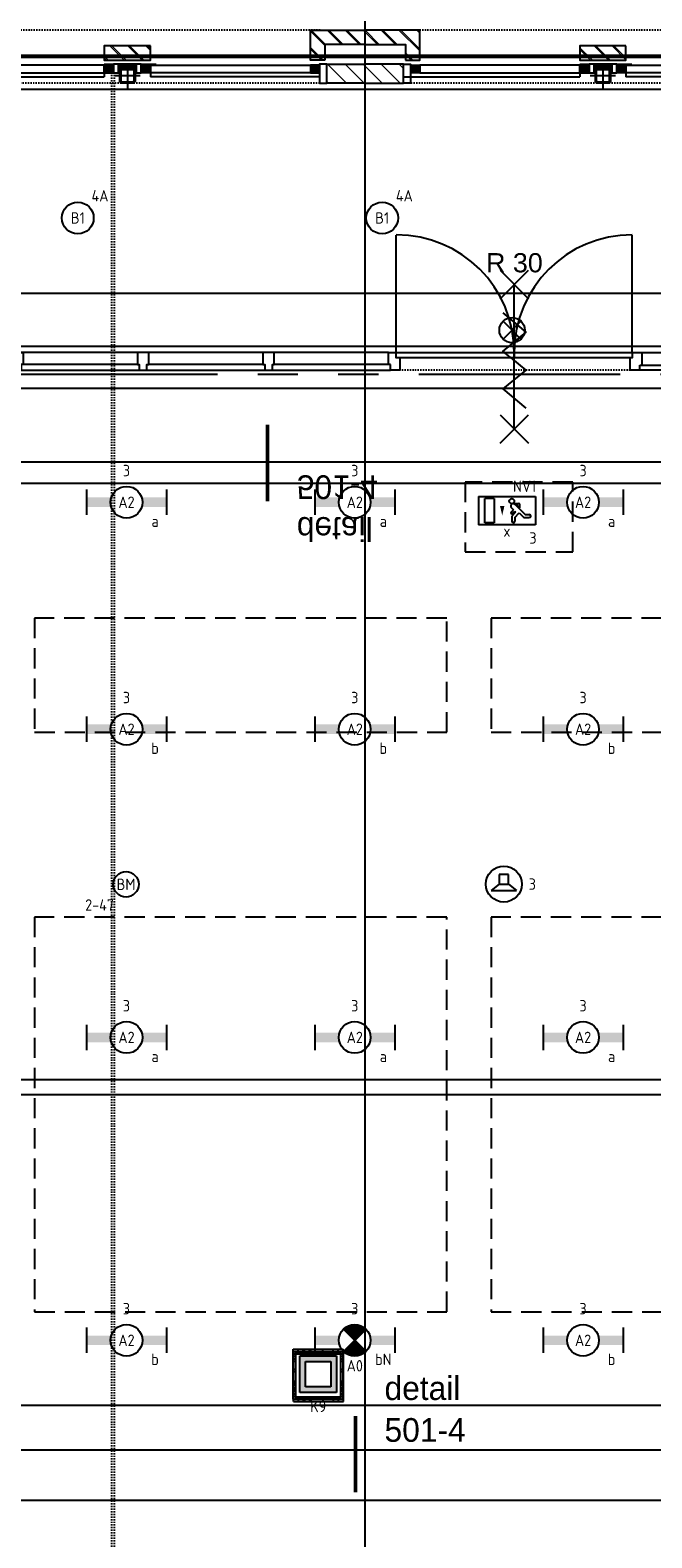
# Model space of a CAD drawing. Header units: millimetres. Extents: x -38031 to 110605, y -22066 to 88711.
# Tile 74 of 150: x 47969 to 52871, y 14003 to 25900. Entities that reach past the tile are written whole.
import ezdxf
from ezdxf.enums import TextEntityAlignment as Align

# ---------------------------------------------------------------- set-up
doc = ezdxf.new("R2010")
doc.units = ezdxf.units.MM
doc.header["$LTSCALE"] = 50
doc.set_wipeout_variables(frame=1)
for name, pattern in [('HIDDEN', [9.525, 6.35, -3.175]), ('HIDDEN2', [4.7625, 3.175, -1.5875]), ('PHANTOM', [63.5, 31.75, -6.35, 6.35, -6.35, 6.35, -6.35]), ('STYLE_01', [0.41664, 0.20828, -0.20836]), ('STYLE_06', [1.04164, 0.625, -0.20828, 0.06943, -0.13893])]:
    doc.linetypes.add(name, pattern=pattern)
for name, color, linetype in [('AL$1A---_ALGEMEEN', 8, 'Continuous'), ('AM$1A---_ARCERING', 8, 'Continuous'), ('AT$1A---_TEKST100', 8, 'Continuous'), ('Bouwkundig', 8, 'Continuous'), ('brandscheiding', 5, 'HIDDEN'), ('EB6511--_ATTRIB', 2, 'Continuous'), ('EL6131--_KG', 3, 'Continuous'), ('EL6222--', 3, 'Continuous'), ('EL6311--', 3, 'Continuous'), ('EL6311--nv', 3, 'Continuous'), ('EL6350--', 3, 'Continuous'), ('EL6421--', 3, 'Continuous'), ('EL6511--', 3, 'Continuous'), ('Kastenscheiding', 4, 'PHANTOM'), ('LICHT_TEXT018', 1, 'Continuous'), ('stramien', 1, 'Continuous'), ('versterkte strook', 7, 'Continuous'), ('Vloerdoos', 3, 'Continuous'), ('Vloerdoos (1e)', 51, 'Continuous'), ('Vloerdoos OUD', 51, 'Continuous')]:
    doc.layers.add(name, color=color, linetype=linetype)
doc.styles.add('Arial', font='ARIAL.TTF')
doc.styles.add('BURO-018', font='iso.shx', dxfattribs={"height": 90})
doc.styles.add('Geneva', font='txt')
doc.styles.add('NORATT', font='isocp.shx')
doc.styles.get("Standard").update_dxf_attribs({"font": 'iso.shx'})
pattern_1 = [(45, (0, 0), (70.7107, -70.7107), []), (45, (7.07, -7.07), (70.7107, -70.7107), [])]
pattern_2 = [(45, (0, 0), (70.7107, -70.7107), [])]

# ---------------------------------------------------------------- blocks, each defined once
blk = doc.blocks.new('1115C2J')
at = {"color": 0, "linetype": 'Continuous'}
for p, q in [((-4.5, 5.5), (4.5, 5.5)), ((-4.5, 1), (-4.5, 5.5)), ((-1.24, 4.31), (-1.24, 4.91)), ((-0.76, 4.11), (-0.76, 4.91)), ((2, 5.15), (3.5, 5.15)), ((2, 1.35), (2, 5.15)), ((3.5, 5.15), (3.5, 1.35)), ((4.5, 1), (4.5, 5.5)), ((-2.68, 4.35), (-3.52, 4.35)), ((-2.88, 3.87), (-3.52, 3.87)), ((-1.27, 2.26), (-2.88, 3.87)), ((-1.94, 3.61), (-2.68, 4.35)), ((-1.94, 2.93), (-2.04, 2.83)), ((-2.04, 2.83), (-2.04, 2.34)), ((-1.24, 4.31), (-1.94, 3.61)), ((-1.71, 2.7), (-1.72, 2.7)), ((-1.72, 2.7), (-1.72, 2.46)), ((-1.47, 2.46), (-1.72, 2.46)), ((-1.37, 3.5), (-0.76, 4.11)), ((-1.23, 3.35), (-1.37, 3.5)), ((-0.87, 3.71), (-1.23, 3.35)), ((-0.65, 3.49), (-1.01, 3.13)), ((-0.71, 2.83), (-1.01, 3.13)), ((4.5, 1), (-4.5, 1)), ((-0.99, 2.14), (-1.84, 2.14)), ((2, 1.35), (3.5, 1.35))]:
    blk.add_line(p, q, dxfattribs=at)
blk.add_lwpolyline([(0.75, 4, 0, 0.7, 0), (0.75, 2.5, 0.7, 0.7, 0)], format="xyseb", dxfattribs=at)
blk.add_circle((-0.76, 1.75), 0.4, dxfattribs=at)
for centre, radius, start, end in [((-1, 4.91), 0.24, 0, 180), ((-3.52, 4.11), 0.24, 90, 270), ((-0.99, 2.54), 0.4, 225, 45), ((-0.76, 3.6), 0.16, 315, 135), ((-1.84, 2.34), 0.2, 180, 270)]:
    blk.add_arc(centre, radius, start, end, dxfattribs=at)
at = {"color": 0, "linetype": 'Continuous', "style": 'BURO-018'}
for tag, p in [('E_GKAST', (0, 15.17)), ('E_GROEP', (0, 12.17)), ('E_SGROEP', (4.5, 12.17)), ('E_ARMCODE', (0, 8))]:
    blk.add_attdef(tag, text='', height=1.8, dxfattribs=at).set_placement(p, align=Align.MIDDLE)
at = {"layer": 'EL6350--', "color": 1, "style": 'BURO-018'}
blk.add_text('x', height=1.8, rotation=180, dxfattribs=at).set_placement((0.56, 7.36))
blk = doc.blocks.new('VLOERDOOS')
at = {"layer": 'Vloerdoos'}
for p, q in [((0, 395), (395, 395)), ((0, 395), (0, 0)), ((20, 375), (20, 20)), ((20, 375), (375, 375)), ((40, 375), (40, 395)), ((80, 375), (80, 395)), ((90, 375), (90, 395)), ((130, 375), (130, 395)), ((140, 375), (140, 395)), ((235, 375), (235, 395)), ((315, 375), (315, 395)), ((355, 375), (355, 395)), ((375, 375), (375, 20)), ((395, 395), (395, 0)), ((0, 355), (20, 355)), ((0, 315), (20, 315)), ((0, 305), (20, 305)), ((0, 265), (20, 265)), ((0, 255), (20, 255)), ((375, 355), (395, 355)), ((375, 315), (395, 315)), ((375, 305), (395, 305)), ((375, 265), (395, 265)), ((375, 255), (395, 255)), ((0, 160), (20, 160)), ((375, 160), (395, 160)), ((0, 80), (20, 80)), ((0, 40), (20, 40)), ((0, 0), (395, 0)), ((20, 20), (375, 20)), ((40, 0), (40, 20)), ((80, 0), (80, 20)), ((90, 0), (90, 20)), ((130, 0), (130, 20)), ((140, 0), (140, 20)), ((235, 0), (235, 20)), ((315, 0), (315, 20)), ((355, 0), (355, 20)), ((375, 80), (395, 80)), ((375, 40), (395, 40))]:
    blk.add_line(p, q, dxfattribs=at)
blk = doc.blocks.new('E00024')
at = {"color": 0, "linetype": 'Continuous'}
for p, q in [((-1.41, 1.59), (1.41, 4.41)), ((-1.41, 4.41), (1.41, 1.59))]:
    blk.add_line(p, q, dxfattribs=at)
blk.add_circle((0, 3), 2, dxfattribs=at)
at = {"color": 0, "linetype": 'Continuous', "style": 'BURO-018'}
blk.add_attdef('E_TEXT1', text='', height=1.8, dxfattribs=at).set_placement((0, 7.5), align=Align.MIDDLE)
at = {"color": 0, "linetype": 'Continuous', "style": 'BURO-018', "flags": 1}
blk.add_attdef('E_MATCODE', (0, 0), '', height=1.8, dxfattribs=at)
blk = doc.blocks.new('1115B3A')
at = {"color": 0, "linetype": 'Continuous'}
blk.add_circle((0, 0), 2.5, dxfattribs=at)
at = {"color": 0, "linetype": 'Continuous', "style": 'BURO-018'}
for tag, p in [('E_GKAST', (0, 8)), ('E_GROEP', (0, 5)), ('E_SGROEP', (4.5, 5)), ('E_ARMCODE', (0, 0)), ('E_SLET', (4.5, -1))]:
    blk.add_attdef(tag, text='', height=1.8, dxfattribs=at).set_placement(p, align=Align.MIDDLE)
blk = doc.blocks.new('1115B6630')
at = {"color": 0}
for p, q in [((-6.3, 2), (-6.3, -2)), ((6.3, 2), (6.3, -2))]:
    blk.add_line(p, q, dxfattribs=at)
at = {"color": 0, "linetype": 'Continuous'}
blk.add_circle((0, 0), 2.5, dxfattribs=at)
at = {"color": 0}
for points in [[(-2.5, 0.75), (-6.3, 0.75), (-2.5, -0.75), (-6.3, -0.75)], [(2.5, 0.75), (6.3, 0.75), (2.5, -0.75), (6.3, -0.75)]]:
    blk.add_solid(points, dxfattribs=at)
at = {"color": 0, "linetype": 'Continuous', "style": 'BURO-018'}
for tag, p in [('E_GKAST', (0, 8)), ('E_GROEP', (0, 5)), ('E_SGROEP', (4.5, 5)), ('E_ARMCODE', (0, 0)), ('E_SLET', (4.5, -3))]:
    blk.add_attdef(tag, text='', height=1.8, dxfattribs=at).set_placement(p, align=Align.MIDDLE)
blk = doc.blocks.new('E00414')
at = {"color": 0, "linetype": 'Continuous'}
for p, q in [((-2.9, -2.9), (-2.9, 2.9)), ((-2.9, 2.9), (2.9, 2.9)), ((2.9, 2.9), (2.9, -2.9)), ((-2, 2), (2, 2)), ((-2, -2), (-2, 2)), ((2, 2), (2, -2)), ((2, -2), (-2, -2)), ((2.9, -2.9), (-2.9, -2.9))]:
    blk.add_line(p, q, dxfattribs=at)
at = {"color": 0}
for points in [[(-2.9, 2.9), (2.9, 2.9), (-2, 2), (2, 2)], [(-2, -2), (-2.9, -2.9), (-2, 2), (-2.9, 2.9)], [(2, 2), (2.9, 2.9), (2, -2), (2.9, -2.9)], [(2, -2), (2.9, -2.9), (-2, -2), (-2.9, -2.9)]]:
    blk.add_solid(points, dxfattribs=at)
at = {"color": 0, "linetype": 'Continuous', "style": 'BURO-018'}
for tag, p in [('E_GKAST', (0, 8)), ('E_GROEP', (0, 5)), ('E_SGROEP', (4.5, 5))]:
    blk.add_attdef(tag, text='', height=1.8, dxfattribs=at).set_placement(p, align=Align.MIDDLE)
at = {"color": 0, "linetype": 'Continuous', "style": 'BURO-018', "flags": 1}
for tag, p in [('E_VERMCODE', (13, 5)), ('E_MATCODE', (0, 0))]:
    blk.add_attdef(tag, text='', height=1.8, dxfattribs=at).set_placement(p, align=Align.MIDDLE)
blk = doc.blocks.new('E00018')
at = {"color": 0, "linetype": 'Continuous'}
for p, q in [((-1.77, -1.77), (1.77, 1.77)), ((1.77, -1.77), (-1.77, 1.77))]:
    blk.add_line(p, q, dxfattribs=at)
at = {"color": 0, "linetype": 'Continuous', "const_width": 2.5}
for points in [[(-0.88, 0.88, -0.198912), (0, 1.25, -0.198912), (0.88, 0.88, -1)], [(-0.88, -0.88, 0.198912), (0, -1.25, 0.198912), (0.88, -0.88, 1)]]:
    blk.add_lwpolyline(points, format="xyb", dxfattribs=at)
blk = doc.blocks.new('1115B6630-NO1')
at = {"color": 0}
for p, q in [((-6.3, 2), (-6.3, -2)), ((6.3, 2), (6.3, -2))]:
    blk.add_line(p, q, dxfattribs=at)
at = {"color": 0, "linetype": 'Continuous'}
blk.add_circle((0, 0), 2.5, dxfattribs=at)
at = {"color": 0}
for points in [[(-2.5, 0.75), (-6.3, 0.75), (-2.5, -0.75), (-6.3, -0.75)], [(2.5, 0.75), (6.3, 0.75), (2.5, -0.75), (6.3, -0.75)]]:
    blk.add_solid(points, dxfattribs=at)
at = {"color": 0, "zscale": 50}
blk.add_blockref('E00018', (0, 0), dxfattribs=at)
at = {"color": 0, "linetype": 'Continuous', "style": 'BURO-018'}
for tag, p in [('E_GKAST', (0, 8)), ('E_GROEP', (0, 5)), ('E_SGROEP', (4.5, 5)), ('E_ARMCODE', (0, 0)), ('E_SLET', (4.5, -3))]:
    blk.add_attdef(tag, text='', height=1.8, dxfattribs=at).set_placement(p, align=Align.MIDDLE)
blk = doc.blocks.new('E-GK-GTC-783C')
at = {"color": 0, "linetype": 'Continuous'}
for p, q in [((-0.5, 60), (0.5, 60)), ((-0.5, -60), (0.5, -60))]:
    blk.add_line(p, q, dxfattribs=at)
blk = doc.blocks.new('zijdetail staalkozijn 2kops')
at = {"layer": 'AM$1A---_ARCERING', "linetype": 'Continuous', "lineweight": 0}
blk.add_hatch(color=256, dxfattribs=at).paths.add_polyline_path([(-73, -278), (0, -278), (0, -338), (-73, -338)])
at = {"layer": 'AL$1A---_ALGEMEEN', "color": 0}
blk.add_lwpolyline([(-73, -278), (0, -278), (0, -338), (-73, -338)], close=True, dxfattribs=at)
at = {"color": 0}
blk.add_wipeout([(-73, -420), (-130, -420), (-130, -270), (-73, -270)], dxfattribs=at).dxf.layer = 'AL$1A---_ALGEMEEN'
at = {"layer": 'AL$1A---_ALGEMEEN', "color": 0}
blk.add_lwpolyline([(-73, -420), (-130, -420), (-130, -270), (-73, -270)], close=True, dxfattribs=at)
blk = doc.blocks.new('st.k-120x120')
at = {"layer": 'AM$1A---_ARCERING', "linetype": 'Continuous', "lineweight": 0}
h = blk.add_hatch(color=256, dxfattribs=at)
edge = h.paths.add_edge_path()
edge.add_line((-40, -60), (40, -60))
edge.add_arc((40, -40), 20, 270, 360)
edge.add_line((60, -40), (60, 40))
edge.add_arc((40, 40), 20, 0, 90)
edge.add_line((40, 60), (-40, 60))
edge.add_arc((-40, 40), 20, 90, 180)
edge.add_line((-60, 40), (-60, -40))
edge.add_arc((-40, -40), 20, 180, 270)
edge = h.paths.add_edge_path(flags=16)
edge.add_line((-40, -50), (40, -50))
edge.add_arc((40, -40), 10, 270, 360)
edge.add_line((50, -40), (50, 40))
edge.add_arc((40, 40), 10, 0, 90)
edge.add_line((40, 50), (-40, 50))
edge.add_arc((-40, 40), 10, 90, 180)
edge.add_line((-50, 40), (-50, -40))
edge.add_arc((-40, -40), 10, 180, 270)
at = {"layer": 'AL$1A---_ALGEMEEN', "color": 0}
for p, q in [((-100, 0), (100, 0)), ((0, 100), (0, -100))]:
    blk.add_line(p, q, dxfattribs=at)
at = {"layer": 'AL$1A---_ALGEMEEN', "color": 0, "flags": 128}
blk.add_lwpolyline([(-40, -60), (40, -60, 0.414214), (60, -40), (60, 40, 0.414214), (40, 60), (-40, 60, 0.414214), (-60, 40), (-60, -40, 0.414214), (-40, -60, 0.414214)], format="xyb", dxfattribs=at)
blk.add_lwpolyline([(-40, -50), (40, -50, 0.414214), (50, -40), (50, 40, 0.414214), (40, 50), (-40, 50, 0.414214), (-50, 40), (-50, -40, 0.414214)], format="xyb", close=True, dxfattribs=at)
blk = doc.blocks.new('31x_staal-Ent-2x mk111-p')
at = {"layer": 'AM$1A---_ARCERING', "linetype": 'Continuous', "lineweight": 0}
blk.add_hatch(color=256, dxfattribs=at).paths.add_polyline_path([(-1513, -270), (-1374, -270), (-1374, -300), (-1513, -300)])
at = {"layer": 'AM$1A---_ARCERING', "linetype": 'Continuous', "lineweight": 5}
h = blk.add_hatch(dxfattribs=at)
h.set_pattern_fill('ISOLATIE', color=256, style=0, pattern_type=2)
h.set_pattern_definition([(135, (0, 0), (70.711, 70.711), []), (45, (299.34, -299.34), (70.7107, -70.7107), [])])
h.paths.add_polyline_path([(-1513, -270), (-1374, -270), (-1374, -300), (-1513, -300)])
at = {"layer": 'AL$1A---_ALGEMEEN', "color": 0}
blk.add_line((-3020, -370), (-1625, -370), dxfattribs=at)
for points in [[(-1513, -270), (-1374, -270), (-1374, -300), (-1513, -300)], [(-1262, -278), (0, -278), (0, -338), (-1262, -338)]]:
    blk.add_lwpolyline(points, close=True, dxfattribs=at)
at = {"layer": 'AL$1A---_ALGEMEEN', "color": 0, "xscale": -1}
blk.add_blockref('zijdetail staalkozijn 2kops', (0, 0), dxfattribs=at)
at = {"color": 0}
blk.add_wipeout([(-1625, -125), (-1262, -125), (-1262, -238), (-1625, -238)], dxfattribs=at).dxf.layer = 'AL$1A---_ALGEMEEN'
at = {"layer": 'AM$1A---_ARCERING', "linetype": 'Continuous', "lineweight": 5}
h = blk.add_hatch(dxfattribs=at)
h.set_pattern_fill('BAKSTEEN', color=256, style=0, pattern_type=2)
h.set_pattern_definition(pattern_1)
h.paths.add_polyline_path([(-1625, -125), (-1262, -125), (-1262, -238), (-1625, -238)])
at = {"layer": 'AM$1A---_ARCERING', "linetype": 'Continuous', "lineweight": 0}
for points in [[(-1553, -278), (-1625, -278), (-1625, -338), (-1553, -338)], [(-1334, -278), (-1262, -278), (-1262, -338), (-1334, -338)]]:
    blk.add_hatch(color=256, dxfattribs=at).paths.add_polyline_path(points)
at = {"layer": 'AL$1A---_ALGEMEEN', "color": 0}
for p, q in [((-1262, -270), (-1671, -270)), ((-1625, -270), (-1625, -370)), ((-1262, -270), (-1262, -370)), ((133, -370), (-1262, -370))]:
    blk.add_line(p, q, dxfattribs=at)
for points in [[(-1625, -125), (-1262, -125), (-1262, -238), (-1625, -238)], [(-1625, -278), (-2887, -278), (-2887, -338), (-1625, -338)], [(-1553, -278), (-1625, -278), (-1625, -338), (-1553, -338)], [(-1334, -278), (-1262, -278), (-1262, -338), (-1334, -338)]]:
    blk.add_lwpolyline(points, close=True, dxfattribs=at)
blk.add_blockref('st.k-120x120', (-1444, -360), dxfattribs=at)
at = {"color": 0}
blk.add_wipeout([(113, -238), (0, -238), (0, 0), (432, 0), (432, -113), (113, -113)], dxfattribs=at).dxf.layer = 'AL$1A---_ALGEMEEN'
at = {"layer": 'AM$1A---_ARCERING', "linetype": 'Continuous', "lineweight": 5}
h = blk.add_hatch(dxfattribs=at)
h.set_pattern_fill('BAKSTEEN', color=256, style=0, pattern_type=2)
h.set_pattern_definition(pattern_1)
h.paths.add_polyline_path([(113, -238), (0, -238), (0, 0), (432, 0), (432, -113), (113, -113)])
at = {"layer": 'AL$1A---_ALGEMEEN', "color": 0, "flags": 128}
for points in [[(113, -238), (0, -238), (0, 0), (432, 0)], [(432, -113), (113, -113), (113, -238)]]:
    blk.add_lwpolyline(points, dxfattribs=at)
at = {"color": 0}
for points in [[(-3000, -238), (-2887, -238), (-2887, 0), (-3318, 0), (-3318, -113), (-3000, -113)], [(-1553, -270), (-1513, -270), (-1513, -338), (-1553, -338)], [(-1374, -270), (-1334, -270), (-1334, -338), (-1374, -338)]]:
    blk.add_wipeout(points, dxfattribs=at).dxf.layer = 'AL$1A---_ALGEMEEN'
at = {"layer": 'AM$1A---_ARCERING', "linetype": 'Continuous', "lineweight": 5}
h = blk.add_hatch(dxfattribs=at)
h.set_pattern_fill('BAKSTEEN', color=256, style=0, pattern_type=2)
h.set_pattern_definition(pattern_1)
h.paths.add_polyline_path([(-3000, -238), (-2887, -238), (-2887, 0), (-3318, 0), (-3318, -113), (-3000, -113)])
at = {"layer": 'AL$1A---_ALGEMEEN', "color": 0, "linetype": 'STYLE_01'}
blk.add_line((-2965, 0), (103, 0), dxfattribs=at)
at = {"layer": 'AL$1A---_ALGEMEEN', "color": 0, "flags": 128}
for points in [[(-3000, -238), (-2887, -238), (-2887, 0), (-3318, 0)], [(-3318, -113), (-3000, -113), (-3000, -238)]]:
    blk.add_lwpolyline(points, dxfattribs=at)
at = {"layer": 'AL$1A---_ALGEMEEN', "color": 0}
for points in [[(-1553, -270), (-1513, -270), (-1513, -338), (-1553, -338)], [(-1374, -270), (-1334, -270), (-1334, -338), (-1374, -338)]]:
    blk.add_lwpolyline(points, close=True, dxfattribs=at)
at = {"color": 0}
blk.add_wipeout([(130, -270), (432, -270), (432, -420), (130, -420)], dxfattribs=at).dxf.layer = 'AL$1A---_ALGEMEEN'
at = {"layer": 'AM$1A---_ARCERING', "linetype": 'Continuous', "lineweight": 5}
h = blk.add_hatch(dxfattribs=at)
h.set_pattern_fill('KALKZANDSTEEN', color=256, style=0, pattern_type=2)
h.set_pattern_definition(pattern_2)
h.paths.add_polyline_path([(130, -270), (432, -270), (432, -420), (130, -420)])
at = {"layer": 'AL$1A---_ALGEMEEN', "color": 0}
blk.add_line((130, -270), (432, -270), dxfattribs=at)
at = {"layer": 'AL$1A---_ALGEMEEN', "color": 0, "linetype": 'STYLE_01'}
blk.add_line((-2960, -420), (73, -420), dxfattribs=at)
at = {"layer": 'AL$1A---_ALGEMEEN', "color": 0, "flags": 128}
blk.add_lwpolyline([(432, -420), (130, -420), (130, -270)], dxfattribs=at)
at = {"layer": 'AL$1A---_ALGEMEEN', "color": 0}
blk.add_blockref('zijdetail staalkozijn 2kops', (-2887, 0), dxfattribs=at)
at = {"color": 0}
blk.add_wipeout([(-3017, -270), (-3318, -270), (-3318, -420), (-3017, -420)], dxfattribs=at).dxf.layer = 'AL$1A---_ALGEMEEN'
at = {"layer": 'AM$1A---_ARCERING', "linetype": 'Continuous', "lineweight": 5}
h = blk.add_hatch(dxfattribs=at)
h.set_pattern_fill('KALKZANDSTEEN', color=256, style=0, pattern_type=2)
h.set_pattern_definition(pattern_2)
h.paths.add_polyline_path([(-3017, -270), (-3318, -270), (-3318, -420), (-3017, -420)])
at = {"layer": 'AL$1A---_ALGEMEEN', "color": 0}
blk.add_line((-3017, -270), (-3318, -270), dxfattribs=at)
at = {"layer": 'AL$1A---_ALGEMEEN', "color": 0, "flags": 128}
blk.add_lwpolyline([(-3318, -420), (-3017, -420), (-3017, -270)], dxfattribs=at)
blk = doc.blocks.new('Group-37')
at = {"layer": 'AL$1A---_ALGEMEEN', "color": 0}
for p, q in [((-97.5, 382.003125), (127.5, 157.003125)), ((-97.5, 157.003125), (127.5, 382.003125))]:
    blk.add_line(p, q, dxfattribs=at)
at = {"layer": 'AL$1A---_ALGEMEEN', "color": 0, "flags": 1}
blk.add_attdef('B60_30', (-97.5, 157.003125), '', height=0.2, dxfattribs=at)
blk = doc.blocks.new('Group-38')
at = {"layer": 'AL$1A---_ALGEMEEN', "color": 0}
for p, q in [((-97.5, -757.809375), (127.5, -982.809375)), ((-97.5, -982.809375), (127.5, -757.809375))]:
    blk.add_line(p, q, dxfattribs=at)
at = {"layer": 'AL$1A---_ALGEMEEN', "color": 0, "flags": 1}
blk.add_attdef('B60_30', (-97.5, -982.809375), '', height=0.2, dxfattribs=at)
blk = doc.blocks.new('wrd 30 zelfsl')
at = {"layer": 'AL$1A---_ALGEMEEN', "color": 0}
blk.add_line((15, -870), (15, 270), dxfattribs=at)
blk.add_lwpolyline([(-75, 45), (105, -106), (-75, -256), (105, -406), (-75, -555), (105, -705)], dxfattribs=at)
for name in ['Group-37', 'Group-38']:
    blk.add_blockref(name, (0, 0), dxfattribs=at)
at = {"layer": 'AT$1A---_TEKST100', "style": 'Arial'}
blk.add_text('R 30', height=151.5, dxfattribs=at).set_placement((16, 517), align=Align.TOP_CENTER)
blk = doc.blocks.new('32x 90x139')
at = {"color": 0}
blk.add_wipeout([(0, 45), (-94, 45), (-94, 30), (-139, 30), (-139, -30), (-94, -30), (-94, -45), (0, -45)], dxfattribs=at).dxf.layer = 'AL$1A---_ALGEMEEN'
at = {"layer": 'AL$1A---_ALGEMEEN', "color": 0}
blk.add_lwpolyline([(0, 45), (-94, 45), (-94, 30), (-139, 30), (-139, -30), (-94, -30), (-94, -45), (0, -45)], close=True, dxfattribs=at)
blk = doc.blocks.new('32x_hout-mk 858-p')
at = {"layer": 'AL$1A---_ALGEMEEN', "color": 0}
for points in [[(-2987, 139), (-5912, 139), (-5912, 0), (-2987, 0)], [(-990, 139), (-45, 139), (-45, 0), (-990, 0)]]:
    blk.add_lwpolyline(points, close=True, dxfattribs=at)
at = {"color": 0}
for points in [[(-5912, 139), (-5867, 139), (-5867, 0), (-5912, 0)], [(-2987, 139), (-2897, 139), (-2897, 0), (-2987, 0)], [(-1080, 139), (-990, 139), (-990, 0), (-1080, 0)], [(-90, 139), (-45, 139), (-45, 0), (-90, 0)]]:
    blk.add_wipeout(points, dxfattribs=at).dxf.layer = 'AL$1A---_ALGEMEEN'
at = {"layer": 'AL$1A---_ALGEMEEN', "color": 0, "linetype": 'STYLE_01'}
blk.add_line((-1080, 0), (-2897, 0), dxfattribs=at)
at = {"layer": 'AL$1A---_ALGEMEEN', "color": 0}
for points in [[(-5912, 139), (-5867, 139), (-5867, 0), (-5912, 0)], [(-2987, 139), (-2897, 139), (-2897, 0), (-2987, 0)], [(-1080, 139), (-990, 139), (-990, 0), (-1080, 0)], [(-90, 139), (-45, 139), (-45, 0), (-90, 0)]]:
    blk.add_lwpolyline(points, close=True, dxfattribs=at)
at = {"color": 0}
for points in [[(-1995, 139), (-1065, 139), (-1065, 99), (-1995, 99)], [(-1005, 40), (-75, 40), (-75, 0), (-1005, 0)]]:
    blk.add_wipeout(points, dxfattribs=at).dxf.layer = 'AL$1A---_ALGEMEEN'
at = {"layer": 'AL$1A---_ALGEMEEN', "color": 0}
blk.add_line((-1065, 139), (-1065, 1065), dxfattribs=at)
for points in [[(-1995, 139), (-1065, 139), (-1065, 99), (-1995, 99)], [(-1005, 40), (-75, 40), (-75, 0), (-1005, 0)]]:
    blk.add_lwpolyline(points, close=True, dxfattribs=at)
blk.add_arc((-1065, 139), 930, 90, 180, dxfattribs=at)
at = {"color": 0}
blk.add_wipeout([(-2925, 139), (-1995, 139), (-1995, 99), (-2925, 99)], dxfattribs=at).dxf.layer = 'AL$1A---_ALGEMEEN'
at = {"layer": 'AL$1A---_ALGEMEEN', "color": 0}
blk.add_line((-2925, 139), (-2925, 1065), dxfattribs=at)
blk.add_lwpolyline([(-2925, 139), (-1995, 139), (-1995, 99), (-2925, 99)], close=True, dxfattribs=at)
blk.add_arc((-2925, 139), 930, 0, 90, dxfattribs=at)
blk.add_blockref('wrd 30 zelfsl', (-2010, 407), dxfattribs=at)
at = {"color": 0}
blk.add_wipeout([(-2972, 45), (-5882, 45), (-5882, 0), (-2972, 0)], dxfattribs=at).dxf.layer = 'AL$1A---_ALGEMEEN'
at = {"layer": 'AL$1A---_ALGEMEEN', "color": 0}
blk.add_lwpolyline([(-2972, 45), (-5882, 45), (-5882, 0), (-2972, 0)], close=True, dxfattribs=at)
at = {"layer": 'AL$1A---_ALGEMEEN', "color": 0, "rotation": 90}
for p in [(-4922, 139), (-3932, 139)]:
    blk.add_blockref('32x 90x139', p, dxfattribs=at)
blk = doc.blocks.new('detailnr plf ver')
at = {"layer": 'AL$1A---_ALGEMEEN', "color": 0, "lineweight": 50}
blk.add_line((0, -300), (0, 300), dxfattribs=at)
at = {"layer": 'AL$1A---_ALGEMEEN', "color": 0, "flags": 1}
blk.add_attdef('detailnr', (0, -300), '', height=0.2, dxfattribs=at)
at = {"layer": 'AT$1A---_TEKST100', "insert": (230, 614), "char_height": 187.13, "attachment_point": 1, "line_spacing_factor": 1.057281, "style": 'Geneva'}
blk.add_mtext('{\\C256;\\ldetail \\P501-4}', dxfattribs=at)
blk = doc.blocks.new('Group-87')
at = {"layer": 'AL$1A---_ALGEMEEN', "color": 0, "linetype": 'STYLE_01'}
for p, q in [((-7751, -2987), (-7751, -22912)), ((-7731, -2987), (-7731, -22912))]:
    blk.add_line(p, q, dxfattribs=at)
blk = doc.blocks.new('200254 W 210e 19-03-2008')
at = {"layer": 'AL$1A---_ALGEMEEN'}
blk.add_lwpolyline([(19981.87, 3465.84), (20141.49, 3465.84), (20141.49, 3309.84), (19981.87, 3309.84)], close=True, dxfattribs=at)
at = {"layer": 'stramien', "linetype": 'STYLE_06', "ltscale": 50}
blk.add_line((18943.33, 3301.95), (21069.22, 3301.95), dxfattribs=at)
at = {"layer": 'AL$1A---_ALGEMEEN', "yscale": 0.02, "zscale": 0.02}
for name, p, xscale in [('31x_staal-Ent-2x mk111-p', (20055.58, 3533.95), -0.02), ('detailnr plf ver', (20045.41, 3309.22), 0.02)]:
    blk.add_blockref(name, p, dxfattribs=dict(at, xscale=xscale))
at = {"layer": 'AL$1A---_ALGEMEEN'}
blk.add_lwpolyline([(19598.54, 3524.55), (19598.54, 3484.05), (20194.57, 3484.05), (20194.57, 3524.55)], close=True, dxfattribs=at)
at = {"layer": 'AL$1A---_ALGEMEEN', "xscale": 0.02, "yscale": 0.02, "zscale": 0.02}
blk.add_blockref('32x_hout-mk 858-p', (20110.37, 3480.27), dxfattribs=at)
at = {"layer": 'stramien', "linetype": 'STYLE_06', "ltscale": 50}
blk.add_line((19004.75, 3477.45), (21069.14, 3477.45), dxfattribs=at)
at = {"layer": 'AL$1A---_ALGEMEEN', "xscale": 0.02, "yscale": 0.02, "zscale": 0.02}
blk.add_blockref('Group-87', (20161.97, 3587.45), dxfattribs=at)
at = {"layer": 'AL$1A---_ALGEMEEN', "xscale": -0.02, "yscale": 0.02, "zscale": 0.02, "rotation": 180}
blk.add_blockref('detailnr plf ver', (20031.58, 3465.63), dxfattribs=at)
at = {"layer": 'AL$1A---_ALGEMEEN', "xscale": -0.02, "yscale": 0.02, "zscale": 0.02}
blk.add_blockref('31x_staal-Ent-2x mk111-p', (19980.58, 3533.95), dxfattribs=at)
at = {"layer": 'stramien', "linetype": 'STYLE_06', "ltscale": 50}
blk.add_line((20046.95, 2737.41), (20046.95, 3963.01), dxfattribs=at)
blk = doc.blocks.new('VLOERDOOS (1e)')
at = {"layer": 'Vloerdoos OUD'}
for p, q in [((0, 395), (395, 395)), ((0, 395), (0, 0)), ((20, 375), (20, 20)), ((20, 375), (375, 375)), ((40, 375), (40, 395)), ((80, 375), (80, 395)), ((90, 375), (90, 395)), ((130, 375), (130, 395)), ((140, 375), (140, 395)), ((235, 375), (235, 395)), ((315, 375), (315, 395)), ((355, 375), (355, 395)), ((375, 375), (375, 20)), ((395, 395), (395, 0)), ((0, 355), (20, 355)), ((0, 315), (20, 315)), ((0, 305), (20, 305)), ((0, 265), (20, 265)), ((0, 255), (20, 255)), ((375, 355), (395, 355)), ((375, 315), (395, 315)), ((375, 305), (395, 305)), ((375, 265), (395, 265)), ((375, 255), (395, 255)), ((0, 160), (20, 160)), ((375, 160), (395, 160)), ((0, 80), (20, 80)), ((0, 40), (20, 40)), ((0, 0), (395, 0)), ((20, 20), (375, 20)), ((40, 0), (40, 20)), ((80, 0), (80, 20)), ((90, 0), (90, 20)), ((130, 0), (130, 20)), ((140, 0), (140, 20)), ((235, 0), (235, 20)), ((315, 0), (315, 20)), ((355, 0), (355, 20)), ((375, 80), (395, 80)), ((375, 40), (395, 40))]:
    blk.add_line(p, q, dxfattribs=at)
blk = doc.blocks.new('E00123')
at = {"color": 0, "linetype": 'Continuous'}
blk.add_circle((0, 0), 2, dxfattribs=at)
at = {"color": 0, "linetype": 'Continuous', "style": 'BURO-018'}
for tag, p in [('E_TEXT1', (0, 4.5)), ('E_TEXT2', (0, 0))]:
    blk.add_attdef(tag, text='', height=1.8, dxfattribs=at).set_placement(p, align=Align.MIDDLE)
at = {"color": 0, "linetype": 'Continuous', "style": 'BURO-018', "flags": 1}
blk.add_attdef('E_MATCODE', (0, 0), '', height=1.8, dxfattribs=at)
blk = doc.blocks.new('E00497')
at = {"color": 0}
for p, q in [((0, 0.75), (-1.5, 0.75)), ((0, 0.75), (1, 2)), ((0, -0.75), (0, 0.75)), ((1, -2), (1, 2)), ((-1.5, -0.75), (0, -0.75)), ((0, -0.75), (1, -2))]:
    blk.add_line(p, q, dxfattribs=at)
blk.add_line((-1.5, 0.75), (-1.5, -0.75))
blk.add_circle((0, 0), 2.84, dxfattribs=at)
at = {"color": 0, "linetype": 'Continuous', "style": 'BURO-018'}
blk.add_attdef('E_TEXT1', text='', height=1.8, dxfattribs=at).set_placement((0, 4.5), align=Align.MIDDLE)
at = {"color": 0, "linetype": 'Continuous', "style": 'BURO-018', "flags": 1}
blk.add_attdef('E_MATCODE', text='', height=1.8, dxfattribs=at).set_placement((0, 0), align=Align.MIDDLE)

msp = doc.modelspace()

# ---------------------------------------------------------------- block references
at = {"layer": 'Bouwkundig', "xscale": 50, "yscale": 50, "zscale": 50}
msp.add_blockref('200254 W 210e 19-03-2008', (-951737, -150797), dxfattribs=at)

# ---------------------------------------------------------------- next in the draw order: linework, layer by layer
at = {"layer": 'brandscheiding', "const_width": 30}
msp.add_lwpolyline([(58144, 6612), (58144, 13993), (59053, 13993), (59053, 23271), (58110, 23271), (58110, 25693), (19363, 25693)], dxfattribs=at)
at = {"layer": 'Kastenscheiding'}
for p, q in [((74160, 25693), (19660, 25693)), ((58971, 23183), (19518, 23183))]:
    msp.add_line(p, q, dxfattribs=at)
at = {"layer": 'LICHT_TEXT018', "linetype": 'HIDDEN2'}
for points in [[(51400, 21783), (52248, 21783), (52248, 22334), (51400, 22334)], [(48004, 20361), (51254, 20361), (51254, 21261), (48004, 21261)], [(51604, 20361), (54854, 20361), (54854, 21261), (51604, 21261)], [(48004, 15788), (51254, 15788), (51254, 18902), (48004, 18902)], [(51604, 15788), (54854, 15788), (54854, 18902), (51604, 18902)]]:
    msp.add_lwpolyline(points, close=True, dxfattribs=at)
at = {"layer": 'versterkte strook'}
for p, q in [((8368, 23825), (81845, 23825)), ((8368, 22325), (81845, 22325)), ((9527, 15050), (104346, 15050))]:
    msp.add_line(p, q, dxfattribs=at)

# ---------------------------------------------------------------- next in the draw order: block references
at = {"layer": 'EL6131--_KG', "xscale": 11478.87509306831, "rotation": 180}
msp.add_blockref('E-GK-GTC-783C', (49188, 17558), dxfattribs=at)
at = {"layer": 'EL6222--'}
ref = msp.add_blockref('E00414', (50241, 15295), dxfattribs=dict(at, xscale=50, yscale=50, zscale=50))
ref.add_attrib('E_GROEP', 'K9', dxfattribs={"layer": '0', "color": 1, "linetype": 'Continuous', "height": 90, "style": 'BURO-018'}).set_placement((50241, 15040), align=Align.MIDDLE)
at = {"layer": 'EL6311--'}
ref = msp.add_blockref('1115B3A', (48345, 24418), dxfattribs=dict(at, xscale=50, yscale=50, zscale=50))
ref.add_attrib('E_ARMCODE', 'B1', dxfattribs={"layer": '0', "color": 1, "linetype": 'Continuous', "height": 90, "style": 'BURO-018'}).set_placement((48345, 24418), align=Align.MIDDLE)
ref.add_attrib('E_GROEP', '4A', dxfattribs={"layer": '0', "color": 1, "linetype": 'Continuous', "height": 90, "style": 'BURO-018'}).set_placement((48520, 24593), align=Align.MIDDLE)
ref = msp.add_blockref('1115B3A', (50745, 24418), dxfattribs=dict(at, xscale=50, yscale=50, zscale=50))
ref.add_attrib('E_ARMCODE', 'B1', dxfattribs={"layer": '0', "color": 1, "linetype": 'Continuous', "height": 90, "style": 'BURO-018'}).set_placement((50745, 24418), align=Align.MIDDLE)
ref.add_attrib('E_GROEP', '4A', dxfattribs={"layer": '0', "color": 1, "linetype": 'Continuous', "height": 90, "style": 'BURO-018'}).set_placement((50920, 24593), align=Align.MIDDLE)
ref = msp.add_blockref('1115B6630', (48729, 22175), dxfattribs=dict(at, xscale=50, yscale=50, zscale=50))
ref.add_attrib('E_ARMCODE', 'A2', dxfattribs={"layer": '0', "color": 1, "linetype": 'Continuous', "height": 90, "style": 'BURO-018'}).set_placement((48729, 22175), align=Align.MIDDLE)
ref.add_attrib('E_SLET', 'a', dxfattribs={"layer": '0', "color": 1, "linetype": 'Continuous', "height": 90, "style": 'BURO-018'}).set_placement((48954, 22025), align=Align.MIDDLE)
ref.add_attrib('E_GROEP', '3', dxfattribs={"layer": '0', "color": 1, "linetype": 'Continuous', "height": 90, "style": 'BURO-018'}).set_placement((48729, 22425), align=Align.MIDDLE)
ref = msp.add_blockref('1115B6630', (50529, 22175), dxfattribs=dict(at, xscale=50, yscale=50, zscale=50))
ref.add_attrib('E_ARMCODE', 'A2', dxfattribs={"layer": '0', "color": 1, "linetype": 'Continuous', "height": 90, "style": 'BURO-018'}).set_placement((50529, 22175), align=Align.MIDDLE)
ref.add_attrib('E_SLET', 'a', dxfattribs={"layer": '0', "color": 1, "linetype": 'Continuous', "height": 90, "style": 'BURO-018'}).set_placement((50754, 22025), align=Align.MIDDLE)
ref.add_attrib('E_GROEP', '3', dxfattribs={"layer": '0', "color": 1, "linetype": 'Continuous', "height": 90, "style": 'BURO-018'}).set_placement((50529, 22425), align=Align.MIDDLE)
ref = msp.add_blockref('1115B6630', (52329, 22175), dxfattribs=dict(at, xscale=50, yscale=50, zscale=50))
ref.add_attrib('E_ARMCODE', 'A2', dxfattribs={"layer": '0', "color": 1, "linetype": 'Continuous', "height": 90, "style": 'BURO-018'}).set_placement((52329, 22175), align=Align.MIDDLE)
ref.add_attrib('E_SLET', 'a', dxfattribs={"layer": '0', "color": 1, "linetype": 'Continuous', "height": 90, "style": 'BURO-018'}).set_placement((52554, 22025), align=Align.MIDDLE)
ref.add_attrib('E_GROEP', '3', dxfattribs={"layer": '0', "color": 1, "linetype": 'Continuous', "height": 90, "style": 'BURO-018'}).set_placement((52329, 22425), align=Align.MIDDLE)
ref = msp.add_blockref('1115B6630', (48729, 20384), dxfattribs=dict(at, xscale=50, yscale=50, zscale=50))
ref.add_attrib('E_ARMCODE', 'A2', dxfattribs={"layer": '0', "color": 1, "linetype": 'Continuous', "height": 90, "style": 'BURO-018'}).set_placement((48729, 20384), align=Align.MIDDLE)
ref.add_attrib('E_SLET', 'b', dxfattribs={"layer": '0', "color": 1, "linetype": 'Continuous', "height": 90, "style": 'BURO-018'}).set_placement((48954, 20234), align=Align.MIDDLE)
ref.add_attrib('E_GROEP', '3', dxfattribs={"layer": '0', "color": 1, "linetype": 'Continuous', "height": 90, "style": 'BURO-018'}).set_placement((48729, 20634), align=Align.MIDDLE)
ref = msp.add_blockref('1115B6630', (50529, 20384), dxfattribs=dict(at, xscale=50, yscale=50, zscale=50))
ref.add_attrib('E_ARMCODE', 'A2', dxfattribs={"layer": '0', "color": 1, "linetype": 'Continuous', "height": 90, "style": 'BURO-018'}).set_placement((50529, 20384), align=Align.MIDDLE)
ref.add_attrib('E_SLET', 'b', dxfattribs={"layer": '0', "color": 1, "linetype": 'Continuous', "height": 90, "style": 'BURO-018'}).set_placement((50754, 20234), align=Align.MIDDLE)
ref.add_attrib('E_GROEP', '3', dxfattribs={"layer": '0', "color": 1, "linetype": 'Continuous', "height": 90, "style": 'BURO-018'}).set_placement((50529, 20634), align=Align.MIDDLE)
ref = msp.add_blockref('1115B6630', (52329, 20384), dxfattribs=dict(at, xscale=50, yscale=50, zscale=50))
ref.add_attrib('E_ARMCODE', 'A2', dxfattribs={"layer": '0', "color": 1, "linetype": 'Continuous', "height": 90, "style": 'BURO-018'}).set_placement((52329, 20384), align=Align.MIDDLE)
ref.add_attrib('E_SLET', 'b', dxfattribs={"layer": '0', "color": 1, "linetype": 'Continuous', "height": 90, "style": 'BURO-018'}).set_placement((52554, 20234), align=Align.MIDDLE)
ref.add_attrib('E_GROEP', '3', dxfattribs={"layer": '0', "color": 1, "linetype": 'Continuous', "height": 90, "style": 'BURO-018'}).set_placement((52329, 20634), align=Align.MIDDLE)
ref = msp.add_blockref('1115B6630', (48729, 17952), dxfattribs=dict(at, xscale=50, yscale=50, zscale=50))
ref.add_attrib('E_ARMCODE', 'A2', dxfattribs={"layer": '0', "color": 1, "linetype": 'Continuous', "height": 90, "style": 'BURO-018'}).set_placement((48729, 17952), align=Align.MIDDLE)
ref.add_attrib('E_SLET', 'a', dxfattribs={"layer": '0', "color": 1, "linetype": 'Continuous', "height": 90, "style": 'BURO-018'}).set_placement((48954, 17802), align=Align.MIDDLE)
ref.add_attrib('E_GROEP', '3', dxfattribs={"layer": '0', "color": 1, "linetype": 'Continuous', "height": 90, "style": 'BURO-018'}).set_placement((48729, 18202), align=Align.MIDDLE)
ref = msp.add_blockref('1115B6630', (50529, 17952), dxfattribs=dict(at, xscale=50, yscale=50, zscale=50))
ref.add_attrib('E_ARMCODE', 'A2', dxfattribs={"layer": '0', "color": 1, "linetype": 'Continuous', "height": 90, "style": 'BURO-018'}).set_placement((50529, 17952), align=Align.MIDDLE)
ref.add_attrib('E_SLET', 'a', dxfattribs={"layer": '0', "color": 1, "linetype": 'Continuous', "height": 90, "style": 'BURO-018'}).set_placement((50754, 17802), align=Align.MIDDLE)
ref.add_attrib('E_GROEP', '3', dxfattribs={"layer": '0', "color": 1, "linetype": 'Continuous', "height": 90, "style": 'BURO-018'}).set_placement((50529, 18202), align=Align.MIDDLE)
ref = msp.add_blockref('1115B6630', (52329, 17952), dxfattribs=dict(at, xscale=50, yscale=50, zscale=50))
ref.add_attrib('E_ARMCODE', 'A2', dxfattribs={"layer": '0', "color": 1, "linetype": 'Continuous', "height": 90, "style": 'BURO-018'}).set_placement((52329, 17952), align=Align.MIDDLE)
ref.add_attrib('E_SLET', 'a', dxfattribs={"layer": '0', "color": 1, "linetype": 'Continuous', "height": 90, "style": 'BURO-018'}).set_placement((52554, 17802), align=Align.MIDDLE)
ref.add_attrib('E_GROEP', '3', dxfattribs={"layer": '0', "color": 1, "linetype": 'Continuous', "height": 90, "style": 'BURO-018'}).set_placement((52329, 18202), align=Align.MIDDLE)
ref = msp.add_blockref('1115B6630', (48729, 15562), dxfattribs=dict(at, xscale=50, yscale=50, zscale=50))
ref.add_attrib('E_ARMCODE', 'A2', dxfattribs={"layer": '0', "color": 1, "linetype": 'Continuous', "height": 90, "style": 'BURO-018'}).set_placement((48729, 15562), align=Align.MIDDLE)
ref.add_attrib('E_SLET', 'b', dxfattribs={"layer": '0', "color": 1, "linetype": 'Continuous', "height": 90, "style": 'BURO-018'}).set_placement((48954, 15412), align=Align.MIDDLE)
ref.add_attrib('E_GROEP', '3', dxfattribs={"layer": '0', "color": 1, "linetype": 'Continuous', "height": 90, "style": 'BURO-018'}).set_placement((48729, 15812), align=Align.MIDDLE)
ref = msp.add_blockref('1115B6630', (52329, 15562), dxfattribs=dict(at, xscale=50, yscale=50, zscale=50))
ref.add_attrib('E_ARMCODE', 'A2', dxfattribs={"layer": '0', "color": 1, "linetype": 'Continuous', "height": 90, "style": 'BURO-018'}).set_placement((52329, 15562), align=Align.MIDDLE)
ref.add_attrib('E_SLET', 'b', dxfattribs={"layer": '0', "color": 1, "linetype": 'Continuous', "height": 90, "style": 'BURO-018'}).set_placement((52554, 15412), align=Align.MIDDLE)
ref.add_attrib('E_GROEP', '3', dxfattribs={"layer": '0', "color": 1, "linetype": 'Continuous', "height": 90, "style": 'BURO-018'}).set_placement((52329, 15812), align=Align.MIDDLE)
at = {"layer": 'EL6311--nv', "color": 0}
ref = msp.add_blockref('1115C2J', (51729, 22271), dxfattribs=dict(at, xscale=50, yscale=50, zscale=50, rotation=180))
ref.add_attrib('E_ARMCODE', 'NV1', dxfattribs={"layer": '0', "color": 1, "linetype": 'Continuous', "height": 90, "style": 'BURO-018'}).set_placement((51777, 22301), align=Align.MIDDLE_LEFT)
ref.add_attrib('E_GROEP', '3', dxfattribs={"layer": '0', "color": 1, "linetype": 'Continuous', "height": 90, "style": 'BURO-018'}).set_placement((51934, 21893), align=Align.MIDDLE)
ref = msp.add_blockref('1115B6630-NO1', (50529, 15562), dxfattribs=dict(at, xscale=50, yscale=50, zscale=50))
ref.add_attrib('E_ARMCODE', 'A0', dxfattribs={"layer": '0', "color": 1, "linetype": 'Continuous', "height": 90, "style": 'BURO-018'}).set_placement((50529, 15361), align=Align.MIDDLE)
ref.add_attrib('E_SLET', 'bN', dxfattribs={"layer": '0', "color": 1, "linetype": 'Continuous', "height": 90, "style": 'BURO-018'}).set_placement((50754, 15412), align=Align.MIDDLE)
ref.add_attrib('E_GROEP', '3', dxfattribs={"layer": '0', "color": 1, "linetype": 'Continuous', "height": 90, "style": 'BURO-018'}).set_placement((50529, 15812), align=Align.MIDDLE)
at = {"layer": 'EL6421--', "linetype": 'HIDDEN2'}
ref = msp.add_blockref('E00497', (51704, 19162), dxfattribs=dict(at, xscale=50, yscale=50, zscale=50, rotation=270))
ref.add_attrib('E_TEXT1', '3', dxfattribs={"layer": '0', "color": 1, "linetype": 'Continuous', "height": 90, "style": 'BURO-018'}).set_placement((51929, 19162), align=Align.MIDDLE)
at = {"layer": 'EL6511--', "xscale": 50, "yscale": 50, "zscale": 50}
msp.add_blockref('E00024', (51769, 23383), dxfattribs=at)
at = {"layer": 'EL6511--'}
ref = msp.add_blockref('E00123', (48725, 19160), dxfattribs=dict(at, xscale=50, yscale=50, zscale=50))
ref.add_attrib('E_TEXT2', 'BM', dxfattribs={"layer": 'EB6511--_ATTRIB', "color": 1, "linetype": 'Continuous', "height": 90, "style": 'NORATT'}).set_placement((48725, 19160), align=Align.MIDDLE)
ref.add_attrib('E_TEXT1', '2-47', dxfattribs={"layer": 'EB6511--_ATTRIB', "color": 1, "linetype": 'Continuous', "height": 90, "style": 'NORATT'}).set_placement((48517, 18997), align=Align.MIDDLE)
at = {"layer": 'Vloerdoos', "rotation": 90}
msp.add_blockref('VLOERDOOS', (50438, 15097), dxfattribs=at)
at = {"layer": 'Vloerdoos (1e)', "rotation": 90}
msp.add_blockref('VLOERDOOS (1e)', (50440, 15079), dxfattribs=at)

doc.saveas('drawing.dxf')
